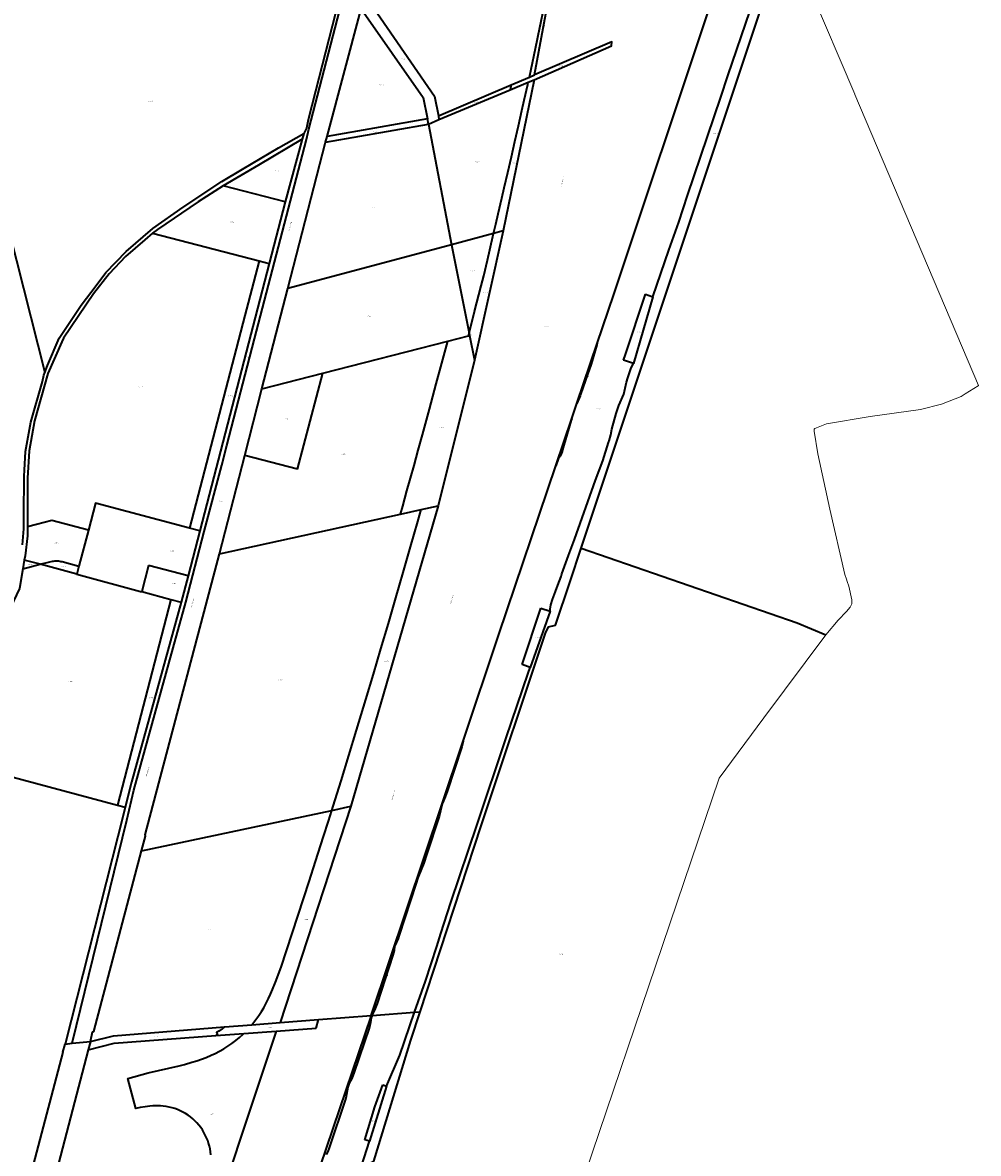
# Model space of a CAD drawing. Header units: metres. Extents: x 102498 to 104230, y 417239 to 420360.
# Tile 6 of 12: x 103286 to 104186, y 418372 to 419436. Entities that reach past the tile are written whole.
import ezdxf
from ezdxf.enums import TextEntityAlignment as Align
from ezdxf.lldxf.tags import DXFTag

# ---------------------------------------------------------------- set-up
doc = ezdxf.new("R2010")
doc.units = ezdxf.units.M
for name, color, linetype, lineweight in [('B-WE-KG-GRENS_PERCEEL-GV', 150, 'Continuous', 18), ('B-WE-KG-GRENS_PERCEEL-S @ 0.5', 150, 'Continuous', 25), ('B-WE-OG-BEBOUWING_STRAATNAAM-T18', 10, 'Continuous', 18), ('N-WE-KG-GRENS_KADASTRAAL-G', 150, 'KG-KADASTRAAL', 35)]:
    doc.layers.add(name, color=color, linetype=linetype, lineweight=lineweight)
doc.styles.add('NLCS-ISO', font='NLCS-ISO.ttf')
doc.styles.add('NLCS-ISO-ANNOTATIEF-T18', font='NLCS-ISO.ttf', dxfattribs={"height": 1.8})
doc.styles.get("Standard").update_dxf_attribs({"font": 'arial.ttf'})
tags = doc.linetypes.add('KG-KADASTRAAL', pattern='A,5.5,-2,["K",Standard,S=1.8,R=0,X=0,Y=-0.9],-2,5.5,-2,[5,NLCS.SHX,S=0.75,R=0,X=0,Y=0],-2', length=19).pattern_tags.tags
tags[6] = DXFTag(74, 10)

# ---------------------------------------------------------------- blocks, each defined once
blk = doc.blocks.new('SKG-PERCEELNUMMER-SO')
at = {"style": 'NLCS-ISO', "oblique": 10, "flags": 1}
for tag, p in [('GEMEENTECODE', (0, 2.6)), ('PERCEELGROOTTE', (0, -2.4))]:
    blk.add_attdef(tag, text='', height=1.8, dxfattribs=at).set_placement(p, align=Align.MIDDLE_CENTER)
at = {"style": 'NLCS-ISO', "oblique": 10}
blk.add_attdef('SECTIE', text='', height=1.8, dxfattribs=at).set_placement((-0.5, 0), align=Align.MIDDLE_RIGHT)
blk.add_attdef('PERCEELNUMMER', text='', height=1.8, dxfattribs=at).set_placement((0.5, 0), align=Align.MIDDLE_LEFT)

msp = doc.modelspace()

# ---------------------------------------------------------------- linework, layer by layer
at = {"layer": 'B-WE-KG-GRENS_PERCEEL-GV'}
for points in [[(103768.112, 419386.47), (103781.123, 419457.862), (103793.923, 419544.95), (103792.82, 419538.879), (103790.678, 419523.94), (103788.523, 419509.207), (103784.809, 419489.707), (103781.004, 419470.126), (103777.124, 419450.56), (103773.171, 419431.008), (103769.144, 419411.472), (103765.051, 419391.987), (103763.328, 419384.433)], [(103607.165, 419463.801), (103602.714, 419469.463), (103599.371, 419456.976), (103604.935, 419448.643), (103663.168, 419365.389), (103667.437, 419345.029), (103668.234, 419340.15), (103678.195, 419344.394), (103677.648, 419347.94), (103674.121, 419366.365)], [(103667.437, 419345.029), (103663.168, 419365.389), (103604.935, 419448.643), (103573.069, 419328.427)], [(103762.25, 419379.707), (103767.733, 419382.01), (103840.637, 419414.012), (103840.835, 419417.732), (103768.112, 419386.47), (103763.328, 419384.433), (103746.151, 419377.117), (103745.077, 419372.492)], [(103729.633, 419237.261), (103738.535, 419239.658), (103767.733, 419382.01), (103762.25, 419379.707), (103761.732, 419377.435), (103758.357, 419362.83), (103756.216, 419353.051), (103752.982, 419338.444), (103749.707, 419323.847), (103746.39, 419309.259), (103743.032, 419294.68), (103739.632, 419280.106), (103737.317, 419270.47), (103733.874, 419255.904), (103731.648, 419246.175)], [(103762.25, 419379.707), (103745.077, 419372.492), (103678.195, 419344.394), (103668.234, 419340.15), (103690.061, 419226.608), (103729.633, 419237.261), (103731.648, 419246.175), (103733.874, 419255.904), (103737.317, 419270.47), (103739.632, 419280.106), (103743.032, 419294.68), (103746.39, 419309.259), (103749.707, 419323.847), (103752.982, 419338.444), (103756.216, 419353.051), (103758.357, 419362.83), (103761.732, 419377.435)], [(103678.195, 419344.394), (103745.077, 419372.492), (103746.151, 419377.117), (103677.648, 419347.94)], [(103668.234, 419340.15), (103571.542, 419323.207), (103535.944, 419185.556), (103690.061, 419226.608)], [(103668.234, 419340.15), (103667.437, 419345.029), (103573.069, 419328.427), (103571.542, 419323.207)], [(103549.334, 419326.166), (103508.249, 419301.453), (103475.156, 419282.226), (103533.44, 419267.143)], [(103408.698, 419237.639), (103508.868, 419211.58), (103518.367, 419209.109), (103533.44, 419267.143), (103475.156, 419282.226), (103451.633, 419267.16), (103413.158, 419240.883)], [(103290.931, 418961.058), (103299.364, 418963.315), (103313.854, 418967.194), (103348.354, 418958.187), (103355.088, 418983.361), (103443.458, 418960.043), (103495.467, 419160.048), (103503.57, 419191.205), (103508.868, 419211.58), (103408.698, 419237.639), (103401.453, 419231.344), (103383.23, 419215.514), (103367.944, 419199.238), (103353.082, 419180.615), (103324.957, 419138.606), (103323.141, 419135.371), (103310.176, 419105.45), (103297.435, 419060.909), (103292.59, 419032.879), (103290.931, 419007.121), (103290.996, 418976.284)], [(103729.633, 419237.261), (103690.061, 419226.608), (103706.455, 419143.462), (103711.751, 419163.718), (103718.001, 419187.87), (103720.432, 419197.549), (103723.908, 419212.109), (103726.147, 419221.836)], [(103711.527, 419118.125), (103738.535, 419239.658), (103729.633, 419237.261), (103726.147, 419221.836), (103723.908, 419212.109), (103720.432, 419197.549), (103718.001, 419187.87), (103711.751, 419163.718), (103706.455, 419143.462), (103706.877, 419141.32)], [(103705.824, 419141.049), (103706.455, 419143.462), (103690.061, 419226.608), (103535.944, 419185.556), (103511.62, 419091.07), (103568.895, 419105.81), (103686.377, 419136.044)], [(103508.868, 419211.58), (103503.57, 419191.205), (103495.467, 419160.048), (103443.458, 418960.043), (103453.022, 418957.519), (103518.367, 419209.109)], [(103879.379, 419177.75), (103872.607, 419180.1), (103853.661, 419123.395), (103851.865, 419118.194), (103861.27, 419114.976)], [(103641.945, 418973.119), (103661.342, 418977.367), (103677.292, 418980.86), (103711.527, 419118.125), (103706.877, 419141.32), (103705.824, 419141.049), (103686.377, 419136.044), (103680.822, 419115.155), (103675.677, 419095.901), (103669.195, 419071.847), (103662.656, 419047.809), (103658.705, 419033.393), (103654.733, 419018.983), (103648.068, 418994.979), (103644.042, 418980.584)], [(103705.824, 419141.049), (103706.877, 419141.32), (103706.455, 419143.462)], [(103641.945, 418973.119), (103644.042, 418980.584), (103648.068, 418994.979), (103654.733, 419018.983), (103658.705, 419033.393), (103662.656, 419047.809), (103669.195, 419071.847), (103675.677, 419095.901), (103680.822, 419115.155), (103686.377, 419136.044), (103568.895, 419105.81), (103545.165, 419015.436), (103495.457, 419028.454), (103471.541, 418935.799)], [(103826.659, 419132.524), (103827.066, 419133.897), (103807.964, 419077.326), (103811.033, 419084.453), (103811.513, 419085.84), (103816.236, 419099.187), (103821.277, 419114.391)], [(103495.457, 419028.454), (103545.165, 419015.436), (103568.895, 419105.81), (103511.62, 419091.07)], [(103802.653, 419061.514), (103803.142, 419063.045), (103788.124, 419018.567), (103790.405, 419024.997), (103792.279, 419027.719), (103793.483, 419030.403)], [(103443.458, 418960.043), (103355.088, 418983.361), (103348.354, 418958.187), (103339.298, 418924.337), (103337.249, 418916.678), (103397.431, 418900.493), (103397.74, 418900.41), (103398.049, 418900.327), (103398.398, 418900.233), (103404.812, 418924.882), (103442.044, 418915.029), (103453.022, 418957.519)], [(103577.31, 418694.342), (103578.603, 418698.466), (103586.017, 418722.286), (103593.372, 418746.124), (103600.667, 418769.981), (103605.015, 418784.304), (103609.342, 418798.633), (103616.506, 418822.53), (103623.609, 418846.445), (103630.653, 418870.377), (103637.637, 418894.327), (103644.561, 418918.294), (103651.425, 418942.278), (103658.229, 418966.28), (103661.342, 418977.367), (103641.945, 418973.119), (103471.541, 418935.799), (103401.74, 418671.299), (103402.15, 418670.161), (103398.333, 418656.132)], [(103577.31, 418694.342), (103595.374, 418698.199), (103677.292, 418980.86), (103661.342, 418977.367), (103658.229, 418966.28), (103651.425, 418942.278), (103644.561, 418918.294), (103637.637, 418894.327), (103630.653, 418870.377), (103623.609, 418846.445), (103616.506, 418822.53), (103609.342, 418798.633), (103605.015, 418784.304), (103600.667, 418769.981), (103593.372, 418746.124), (103586.017, 418722.286), (103578.603, 418698.466)], [(103287.962, 418929.933), (103302.819, 418925.937), (103312.057, 418928.41), (103313.188, 418928.682), (103314.331, 418928.895), (103315.484, 418929.048), (103316.643, 418929.142), (103317.806, 418929.175), (103318.968, 418929.149), (103320.128, 418929.062), (103321.282, 418928.916), (103322.426, 418928.71), (103323.559, 418928.446), (103339.298, 418924.337), (103348.354, 418958.187), (103313.854, 418967.194), (103299.364, 418963.315), (103290.931, 418961.058), (103290.896, 418952.79), (103288.637, 418933.884)], [(103375.64, 418699.246), (103425.977, 418892.816), (103398.398, 418900.233), (103398.049, 418900.327), (103397.74, 418900.41), (103397.431, 418900.493), (103337.249, 418916.678), (103302.819, 418925.937), (103286.534, 418921.578), (103283.39, 418903.186), (103241.748, 418815.518), (103238.373, 418810.022), (103259.678, 418730.432)], [(103286.534, 418921.578), (103302.819, 418925.937), (103287.962, 418929.933)], [(103302.819, 418925.937), (103337.249, 418916.678), (103339.298, 418924.337), (103323.559, 418928.446), (103322.426, 418928.71), (103321.282, 418928.916), (103320.128, 418929.062), (103318.968, 418929.149), (103317.806, 418929.175), (103316.643, 418929.142), (103315.484, 418929.048), (103314.331, 418928.895), (103313.188, 418928.682), (103312.057, 418928.41)], [(103425.977, 418892.816), (103435.634, 418890.219), (103442.044, 418915.029), (103404.812, 418924.882), (103398.398, 418900.233)], [(103375.64, 418699.246), (103382.928, 418697.286), (103388.874, 418720.781), (103405.579, 418781.217), (103435.634, 418890.219), (103425.977, 418892.816)], [(103782.781, 418881.902), (103774.021, 418884.692), (103756.341, 418831.529), (103763.882, 418828.881)], [(103700.892, 418759.354), (103700.895, 418759.422), (103681.09, 418700.555), (103614.444, 418501.305), (103615.164, 418501.358), (103615.655, 418502.772), (103617.448, 418506.245), (103620.059, 418512.555), (103634.853, 418557.974), (103635.949, 418562.626), (103636.472, 418566.116), (103638.166, 418570.398), (103639.854, 418573.754), (103640.492, 418575.84), (103656.857, 418625.753), (103658.408, 418630.899), (103663.951, 418644.81), (103666.523, 418652.419), (103678.474, 418688.741), (103681.176, 418700.545), (103682.327, 418703.361), (103684.173, 418707.252), (103686.041, 418712.072), (103699.788, 418754.085), (103700.728, 418757.983)], [(103502.121, 418492.626), (103503.165, 418493.852), (103505.98, 418497.465), (103508.635, 418501.197), (103511.125, 418505.041), (103513.26, 418508.659), (103515.639, 418513.029), (103517.721, 418517.199), (103519.697, 418521.496), (103521.591, 418525.904), (103524.337, 418532.689), (103529.666, 418546.67), (103556.067, 418627.55), (103562.081, 418646.127), (103569.627, 418669.906), (103574.125, 418684.183), (103577.31, 418694.342), (103398.333, 418656.132), (103353.246, 418486.206), (103352.27, 418485.986), (103350.113, 418476.914), (103371.793, 418482.206), (103476.372, 418490.567)], [(103502.121, 418492.626), (103528.76, 418494.756), (103595.374, 418698.199), (103577.31, 418694.342), (103574.125, 418684.183), (103569.627, 418669.906), (103562.081, 418646.127), (103556.067, 418627.55), (103529.666, 418546.67), (103524.337, 418532.689), (103521.591, 418525.904), (103519.697, 418521.496), (103517.721, 418517.199), (103515.639, 418513.029), (103513.26, 418508.659), (103511.125, 418505.041), (103508.635, 418501.197), (103505.98, 418497.465), (103503.165, 418493.852)], [(103372.376, 418475.376), (103468.244, 418482.468), (103469.896, 418483.491), (103468.813, 418485.198), (103471.131, 418486.72), (103474.024, 418488.771), (103476.372, 418490.567), (103371.793, 418482.206), (103350.113, 418476.914), (103348.013, 418468.884)], [(103494.438, 418484.406), (103525.017, 418486.668), (103562.625, 418489.45), (103564.751, 418497.629), (103528.76, 418494.756), (103502.121, 418492.626), (103476.372, 418490.567), (103474.024, 418488.771), (103471.131, 418486.72), (103468.813, 418485.198), (103469.896, 418483.491), (103468.244, 418482.468)], [(103628.922, 418434.86), (103625.291, 418436.064), (103617.856, 418415.357), (103608.293, 418384.45), (103612.724, 418382.957)]]:
    msp.add_lwpolyline(points, close=True, dxfattribs=at)
for points in [[(103971.038, 419447.024), (103950.042, 419385.776), (103943.436, 419365.537), (103912.055, 419272.976), (103903.907, 419247.822), (103894.504, 419221.435), (103879.379, 419177.75), (103861.27, 419114.976), (103859.097, 419110.71), (103855.919, 419101.5), (103854.756, 419097.377), (103852.016, 419085.989), (103847.549, 419075.523), (103845.078, 419067.838), (103840.959, 419052.975), (103839.831, 419047.896), (103838.231, 419042.074), (103838.123, 419041.682), (103837.996, 419041.274), (103837.752, 419040.487), (103832.33, 419023.447), (103825.416, 419005.104), (103805.656, 418949.424), (103800.002, 418934.381), (103793.933, 418916.876), (103793.134, 418914.566), (103790.146, 418906.209), (103787.705, 418900.498), (103784.913, 418892.71), (103783.59, 418887.729), (103782.907, 418883.843), (103782.781, 418881.902), (103763.882, 418828.881), (103762.202, 418823.434), (103741.408, 418762.684), (103714.261, 418681.125), (103689.384, 418607.643), (103679.903, 418578.442), (103676.318, 418566.325), (103665.477, 418533.683), (103655.299, 418504.327), (103660.467, 418504.709), (103717.936, 418679.775), (103778.379, 418861.176), (103781.274, 418867.118), (103787.761, 418868.656), (103801.656, 418909.708), (103812.151, 418941.229), (103987.992, 419469.336)], [(103987.992, 419469.336), (103812.151, 418941.229), (104015.13, 418870.854), (104042.119, 418859.594), (104053.837, 418873.283), (104061.74, 418881.523), (104065.265, 418885.551), (104066.767, 418888.664), (104066.771, 418892.44), (104063.859, 418905.432), (104062.444, 418909.752), (104061.58, 418912.02), (104060.095, 418916.251), (104046.039, 418977.693), (104034.743, 419029.898), (104031.293, 419051.266), (104031.189, 419052.257), (104031.398, 419053.031), (104032.058, 419053.764), (104033.629, 419054.465), (104042.77, 419058.014), (104083.866, 419064.906), (104131.402, 419071.611), (104150.97, 419076.507), (104169.608, 419084.015), (104173.478, 419086.415), (104177.581, 419088.96), (104185.47, 419093.843), (104185.821, 419094.06), (104069.649, 419368.061), (104069.573, 419368.24), (104027.297, 419467.951)], [(103280.762, 419211.769), (103307.245, 419106.38), (103309.75, 419113.054), (103320.769, 419138.73), (103341.547, 419169.783), (103355.674, 419188.334), (103364.817, 419200.588), (103383.801, 419220.415), (103408.995, 419241.933), (103437.42, 419261.967), (103473.949, 419286.144), (103493.268, 419297.876), (103527.073, 419317.9), (103550.987, 419331.355), (103553.366, 419336.502), (103555.018, 419344.202), (103562.139, 419371.119), (103583.989, 419457.003)], [(103583.989, 419457.003), (103562.139, 419371.119), (103555.018, 419344.202), (103553.366, 419336.502), (103550.987, 419331.355), (103549.334, 419326.166), (103533.44, 419267.143), (103518.367, 419209.109), (103453.022, 418957.519), (103442.044, 418915.029), (103435.634, 418890.219), (103405.579, 418781.217), (103388.874, 418720.781), (103382.928, 418697.286), (103381.6, 418692.036), (103326.32, 418474.458), (103333.081, 418475.371), (103384.35, 418685.275), (103391.099, 418713.39), (103428.008, 418847.193), (103439.917, 418890.202), (103457.264, 418956.675), (103473.703, 419019.203), (103478.599, 419037.78), (103504.736, 419138.105), (103553.512, 419325.824), (103555.826, 419335.364), (103586.912, 419454.944)], [(103781.123, 419457.862), (103768.112, 419386.47), (103840.835, 419417.732), (103840.637, 419414.012), (103767.733, 419382.01), (103738.535, 419239.658), (103711.527, 419118.125), (103677.292, 418980.86), (103595.374, 418698.199), (103528.76, 418494.756), (103564.751, 418497.629), (103614.444, 418501.305), (103681.09, 418700.555), (103700.895, 418759.422), (103734.562, 418859.941), (103788.104, 419018.509), (103788.118, 419018.55), (103788.124, 419018.567), (103803.142, 419063.045), (103803.148, 419063.064), (103807.964, 419077.326), (103827.066, 419133.897), (103842.591, 419179.876), (103931.836, 419446.918)], [(103607.165, 419463.801), (103674.121, 419366.365), (103677.648, 419347.94), (103746.151, 419377.117), (103763.328, 419384.433), (103765.051, 419391.987), (103769.144, 419411.472), (103773.171, 419431.008), (103777.124, 419450.56)], [(103586.912, 419454.944), (103555.826, 419335.364), (103553.512, 419325.824), (103504.736, 419138.105), (103478.599, 419037.78), (103473.703, 419019.203), (103457.264, 418956.675), (103439.917, 418890.202), (103428.008, 418847.193), (103391.099, 418713.39), (103384.35, 418685.275), (103333.081, 418475.371), (103350.113, 418476.914), (103352.27, 418485.986), (103353.246, 418486.206), (103398.333, 418656.132), (103402.15, 418670.161), (103401.74, 418671.299), (103471.541, 418935.799), (103495.457, 419028.454), (103511.62, 419091.07), (103535.944, 419185.556), (103571.542, 419323.207), (103573.069, 419328.427), (103604.935, 419448.643)], [(103931.836, 419446.918), (103842.591, 419179.876), (103827.066, 419133.897), (103826.659, 419132.524), (103821.277, 419114.391), (103816.236, 419099.187), (103811.513, 419085.84), (103811.033, 419084.453), (103807.964, 419077.326), (103803.148, 419063.064), (103803.142, 419063.045), (103802.653, 419061.514), (103793.483, 419030.403), (103792.279, 419027.719), (103790.405, 419024.997), (103788.124, 419018.567), (103788.118, 419018.55), (103788.104, 419018.509), (103734.562, 418859.941), (103700.895, 418759.422), (103700.892, 418759.354), (103700.728, 418757.983), (103699.788, 418754.085), (103686.041, 418712.072), (103684.173, 418707.252), (103682.327, 418703.361), (103681.176, 418700.545), (103678.474, 418688.741), (103666.523, 418652.419), (103663.951, 418644.81), (103658.408, 418630.899), (103656.857, 418625.753), (103640.492, 418575.84), (103639.854, 418573.754), (103638.166, 418570.398), (103636.472, 418566.116), (103635.949, 418562.626), (103634.853, 418557.974), (103620.059, 418512.555), (103617.448, 418506.245), (103615.655, 418502.772), (103615.164, 418501.358), (103655.299, 418504.327), (103665.477, 418533.683), (103676.318, 418566.325), (103679.903, 418578.442), (103689.384, 418607.643), (103714.261, 418681.125), (103741.408, 418762.684), (103762.202, 418823.434), (103763.882, 418828.881), (103756.341, 418831.529), (103774.021, 418884.692), (103782.781, 418881.902), (103782.907, 418883.843), (103783.59, 418887.729), (103784.913, 418892.71), (103787.705, 418900.498), (103790.146, 418906.209), (103793.134, 418914.566), (103793.933, 418916.876), (103800.002, 418934.381), (103805.656, 418949.424), (103825.416, 419005.104), (103832.33, 419023.447), (103837.752, 419040.487), (103837.996, 419041.274), (103838.123, 419041.682), (103838.231, 419042.074), (103839.831, 419047.896), (103840.959, 419052.975), (103845.078, 419067.838), (103847.549, 419075.523), (103852.016, 419085.989), (103854.756, 419097.377), (103855.919, 419101.5), (103859.097, 419110.71), (103861.27, 419114.976), (103851.865, 419118.194), (103853.661, 419123.395), (103872.607, 419180.1), (103879.379, 419177.75), (103894.504, 419221.435), (103903.907, 419247.822), (103912.055, 419272.976), (103943.436, 419365.537), (103950.042, 419385.776), (103971.038, 419447.024)], [(103283.39, 418903.186), (103286.534, 418921.578), (103287.962, 418929.933), (103288.637, 418933.884), (103290.896, 418952.79), (103290.931, 418961.058), (103290.996, 418976.284), (103290.931, 419007.121), (103292.59, 419032.879), (103297.435, 419060.909), (103310.176, 419105.45), (103323.141, 419135.371), (103324.957, 419138.606), (103353.082, 419180.615), (103367.944, 419199.238), (103383.23, 419215.514), (103401.453, 419231.344), (103408.698, 419237.639), (103413.158, 419240.883), (103451.633, 419267.16), (103475.156, 419282.226), (103508.249, 419301.453), (103549.334, 419326.166), (103550.987, 419331.355), (103527.073, 419317.9), (103493.268, 419297.876), (103473.949, 419286.144), (103437.42, 419261.967), (103408.995, 419241.933), (103383.801, 419220.415), (103364.817, 419200.588), (103355.674, 419188.334), (103341.547, 419169.783), (103320.769, 419138.73), (103309.75, 419113.054), (103307.245, 419106.38), (103306.262, 419103.992), (103304.942, 419098.007), (103293.944, 419059.61), (103289.043, 419032.167), (103288.006, 419014.663), (103287.737, 419009.017), (103287.66, 418971.742), (103287.662, 418971.586), (103287.609, 418959.209), (103286.188, 418944.26)], [(103286.188, 418944.26), (103287.609, 418959.209), (103287.662, 418971.586), (103287.66, 418971.742), (103287.737, 419009.017), (103288.006, 419014.663), (103289.043, 419032.167), (103293.944, 419059.61), (103304.942, 419098.007), (103306.262, 419103.992), (103307.245, 419106.38), (103280.762, 419211.769)], [(103762.729, 418195.634), (103942.019, 418724.755), (103984.015, 418781.339), (104042.119, 418859.594), (104015.13, 418870.854), (103812.151, 418941.229), (103801.656, 418909.708), (103787.761, 418868.656), (103781.274, 418867.118), (103778.379, 418861.176), (103717.936, 418679.775), (103660.467, 418504.709), (103651.721, 418478.065), (103616.982, 418364.199)], [(103271.581, 418266.723), (103324.282, 418466.722), (103326.32, 418474.458), (103381.6, 418692.036), (103382.928, 418697.286), (103375.64, 418699.246), (103259.678, 418730.432)], [(103512, 418200), (103614.444, 418501.305), (103564.751, 418497.629), (103562.625, 418489.45), (103525.017, 418486.668), (103496.2, 418400), (103447.053, 418252.191)], [(103572.084, 418370.652), (103573.482, 418373.246), (103574.534, 418375.719), (103590.38, 418423.599), (103592.532, 418433.886), (103593.824, 418437.739), (103596.083, 418441.968), (103598.159, 418446.931), (103612.687, 418490.46), (103613.777, 418494.828), (103614.351, 418499.017), (103615.164, 418501.358), (103614.444, 418501.305), (103512, 418200)], [(103597.391, 418335.004), (103612.724, 418382.957), (103608.293, 418384.45), (103617.856, 418415.357), (103625.291, 418436.064), (103628.922, 418434.86), (103641.353, 418464.102), (103655.299, 418504.327), (103615.164, 418501.358), (103614.351, 418499.017), (103613.777, 418494.828), (103612.687, 418490.46), (103598.159, 418446.931), (103596.083, 418441.968), (103593.824, 418437.739), (103592.532, 418433.886), (103590.38, 418423.599), (103574.534, 418375.719), (103573.482, 418373.246), (103572.084, 418370.652)], [(103616.982, 418364.199), (103651.721, 418478.065), (103660.467, 418504.709), (103655.299, 418504.327), (103641.353, 418464.102), (103628.922, 418434.86), (103612.724, 418382.957), (103597.391, 418335.004)], [(103277.7, 418200), (103348.013, 418468.884), (103350.113, 418476.914), (103333.081, 418475.371), (103326.32, 418474.458), (103324.282, 418466.722), (103271.581, 418266.723)], [(103463.499, 418370.174), (103463.205, 418372.939), (103462.757, 418375.683), (103462.158, 418378.398), (103461.409, 418381.075), (103460.513, 418383.707), (103459.472, 418386.285), (103458.289, 418388.801), (103456.969, 418391.247), (103455.514, 418393.617), (103453.93, 418395.902), (103452.222, 418398.095), (103450.395, 418400.191), (103448.454, 418402.181), (103446.406, 418404.061), (103444.256, 418405.824), (103442.012, 418407.465), (103439.68, 418408.979), (103437.268, 418410.361), (103434.782, 418411.607), (103432.232, 418412.713), (103429.623, 418413.676), (103426.966, 418414.492), (103424.267, 418415.16), (103421.535, 418415.677), (103418.779, 418416.041), (103416.007, 418416.252), (103411.777, 418416.347), (103408.945, 418416.253), (103406.031, 418416.025), (103401.578, 418415.457), (103397.034, 418414.659), (103392.883, 418413.784), (103385.302, 418442.104), (103404.622, 418447.275), (103433.764, 418454.015), (103438.691, 418455.226), (103445.721, 418457.295), (103450.299, 418458.745), (103454.776, 418460.286), (103459.138, 418461.943), (103463.881, 418463.944), (103467.54, 418465.637), (103471.615, 418467.729), (103475.595, 418469.995), (103479.473, 418472.432), (103483.241, 418475.036), (103486.892, 418477.801), (103490.42, 418480.722), (103493.817, 418483.793), (103494.438, 418484.406), (103468.244, 418482.468), (103372.376, 418475.376), (103348.013, 418468.884), (103277.7, 418200)], [(103447.053, 418252.191), (103496.2, 418400), (103525.017, 418486.668), (103494.438, 418484.406), (103493.817, 418483.793), (103490.42, 418480.722), (103486.892, 418477.801), (103483.241, 418475.036), (103479.473, 418472.432), (103475.595, 418469.995), (103471.615, 418467.729), (103467.54, 418465.637), (103463.881, 418463.944), (103459.138, 418461.943), (103454.776, 418460.286), (103450.299, 418458.745), (103445.721, 418457.295), (103438.691, 418455.226), (103433.764, 418454.015), (103404.622, 418447.275), (103385.302, 418442.104), (103392.883, 418413.784), (103397.034, 418414.659), (103401.578, 418415.457), (103406.031, 418416.025), (103408.945, 418416.253), (103411.777, 418416.347), (103416.007, 418416.252), (103418.779, 418416.041), (103421.535, 418415.677), (103424.267, 418415.16), (103426.966, 418414.492), (103429.623, 418413.676), (103432.232, 418412.713), (103434.782, 418411.607), (103437.268, 418410.361), (103439.68, 418408.979), (103442.012, 418407.465), (103444.256, 418405.824), (103446.406, 418404.061), (103448.454, 418402.181), (103450.395, 418400.191), (103452.222, 418398.095), (103453.93, 418395.902), (103455.514, 418393.617), (103456.969, 418391.247), (103458.289, 418388.801), (103459.472, 418386.285), (103460.513, 418383.707), (103461.409, 418381.075), (103462.158, 418378.398), (103462.757, 418375.683), (103463.205, 418372.939), (103463.499, 418370.174)]]:
    msp.add_lwpolyline(points, dxfattribs=at)
at = {"layer": 'N-WE-KG-GRENS_KADASTRAAL-G'}
for points in [[(103763.328, 419384.433), (103765.051, 419391.987), (103769.144, 419411.472), (103773.171, 419431.008), (103777.124, 419450.56), (103781.004, 419470.126), (103784.809, 419489.707), (103788.523, 419509.207), (103790.678, 419523.94), (103792.82, 419538.879), (103793.923, 419544.95)], [(103768.112, 419386.47), (103781.123, 419457.862), (103793.923, 419544.95)], [(103333.081, 418475.371), (103384.35, 418685.275), (103391.099, 418713.39), (103428.008, 418847.193), (103439.917, 418890.202), (103457.264, 418956.675), (103473.703, 419019.203), (103478.599, 419037.78), (103504.736, 419138.105), (103553.512, 419325.824), (103555.826, 419335.364), (103586.912, 419454.944), (103600.059, 419513.195)], [(103597.242, 419513.639), (103595.541, 419503.878), (103591.584, 419485.461), (103583.989, 419457.003), (103562.139, 419371.119), (103555.018, 419344.202), (103553.366, 419336.502), (103550.987, 419331.355)], [(103812.151, 418941.229), (103987.992, 419469.336), (104005.79, 419475.191), (104014.562, 419462.04), (104027.297, 419467.951)], [(103607.165, 419463.801), (103674.121, 419366.365), (103677.648, 419347.94)], [(103573.069, 419328.427), (103604.935, 419448.643)], [(103604.935, 419448.643), (103663.168, 419365.389), (103667.437, 419345.029)], [(103827.066, 419133.897), (103842.591, 419179.876), (103931.836, 419446.918)], [(103950.042, 419385.776), (103971.038, 419447.024)], [(103767.733, 419382.01), (103840.637, 419414.012), (103840.835, 419417.732), (103768.112, 419386.47)], [(103767.733, 419382.01), (103738.535, 419239.658)], [(103746.151, 419377.117), (103763.328, 419384.433)], [(103762.25, 419379.707), (103767.733, 419382.01)], [(103763.328, 419384.433), (103768.112, 419386.47)], [(103943.436, 419365.537), (103950.042, 419385.776)], [(103677.648, 419347.94), (103746.151, 419377.117)], [(103678.195, 419344.394), (103745.077, 419372.492)], [(103729.633, 419237.261), (103731.648, 419246.175), (103733.874, 419255.904), (103737.317, 419270.47), (103739.632, 419280.106), (103743.032, 419294.68), (103746.39, 419309.259), (103749.707, 419323.847), (103752.982, 419338.444), (103756.216, 419353.051), (103758.357, 419362.83), (103761.732, 419377.435), (103762.25, 419379.707)], [(103745.077, 419372.492), (103762.25, 419379.707)], [(103746.151, 419377.117), (103745.077, 419372.492)], [(103912.055, 419272.976), (103943.436, 419365.537)], [(103247.446, 419344.35), (103256.238, 419309.363), (103263.158, 419281.824), (103264.977, 419274.586), (103267.677, 419263.842), (103269.121, 419258.095), (103280.762, 419211.769), (103307.245, 419106.38)], [(103571.542, 419323.207), (103668.234, 419340.15)], [(103667.437, 419345.029), (103573.069, 419328.427)], [(103668.234, 419340.15), (103667.437, 419345.029)], [(103668.234, 419340.15), (103678.195, 419344.394)], [(103668.234, 419340.15), (103690.061, 419226.608)], [(103677.648, 419347.94), (103678.195, 419344.394)], [(103307.245, 419106.38), (103309.75, 419113.054), (103320.769, 419138.73), (103341.547, 419169.783), (103355.674, 419188.334), (103364.817, 419200.588), (103383.801, 419220.415), (103408.995, 419241.933), (103437.42, 419261.967), (103473.949, 419286.144), (103493.268, 419297.876), (103527.073, 419317.9), (103550.987, 419331.355)], [(103550.987, 419331.355), (103549.334, 419326.166)], [(103571.542, 419323.207), (103573.069, 419328.427)], [(103549.334, 419326.166), (103508.249, 419301.453), (103475.156, 419282.226)], [(103549.334, 419326.166), (103533.44, 419267.143)], [(103535.944, 419185.556), (103571.542, 419323.207)], [(103475.156, 419282.226), (103451.633, 419267.16), (103413.158, 419240.883), (103408.698, 419237.639)], [(103533.44, 419267.143), (103475.156, 419282.226)], [(103533.44, 419267.143), (103518.367, 419209.109)], [(103903.907, 419247.822), (103912.055, 419272.976)], [(103894.504, 419221.435), (103903.907, 419247.822)], [(103408.698, 419237.639), (103401.453, 419231.344), (103383.23, 419215.514), (103367.944, 419199.238), (103353.082, 419180.615), (103324.957, 419138.606), (103323.141, 419135.371), (103310.176, 419105.45), (103297.435, 419060.909), (103292.59, 419032.879), (103290.931, 419007.121)], [(103408.698, 419237.639), (103508.868, 419211.58)], [(103729.633, 419237.261), (103690.061, 419226.608)], [(103706.455, 419143.462), (103711.751, 419163.718), (103718.001, 419187.87), (103720.432, 419197.549), (103723.908, 419212.109), (103726.147, 419221.836), (103729.633, 419237.261)], [(103738.535, 419239.658), (103711.527, 419118.125)], [(103738.535, 419239.658), (103729.633, 419237.261)], [(103690.061, 419226.608), (103535.944, 419185.556)], [(103690.061, 419226.608), (103706.455, 419143.462)], [(103879.379, 419177.75), (103894.504, 419221.435)], [(103508.868, 419211.58), (103503.57, 419191.205), (103495.467, 419160.048), (103443.458, 418960.043)], [(103508.868, 419211.58), (103518.367, 419209.109)], [(103518.367, 419209.109), (103453.022, 418957.519)], [(103511.62, 419091.07), (103535.944, 419185.556)], [(103853.661, 419123.395), (103872.607, 419180.1)], [(103872.607, 419180.1), (103879.379, 419177.75)], [(103879.379, 419177.75), (103861.27, 419114.976)], [(103686.377, 419136.044), (103705.824, 419141.049)], [(103705.824, 419141.049), (103706.455, 419143.462)], [(103705.824, 419141.049), (103706.877, 419141.32)], [(103706.455, 419143.462), (103706.877, 419141.32)], [(103706.877, 419141.32), (103711.527, 419118.125)], [(103568.895, 419105.81), (103686.377, 419136.044)], [(103641.945, 418973.119), (103644.042, 418980.584), (103648.068, 418994.979), (103654.733, 419018.983), (103658.705, 419033.393), (103662.656, 419047.809), (103669.195, 419071.847), (103675.677, 419095.901), (103680.822, 419115.155), (103686.377, 419136.044)], [(103807.964, 419077.326), (103827.066, 419133.897)], [(103826.659, 419132.524), (103821.277, 419114.391)], [(103827.066, 419133.897), (103826.659, 419132.524)], [(103711.527, 419118.125), (103677.292, 418980.86)], [(103851.865, 419118.194), (103853.661, 419123.395)], [(103861.27, 419114.976), (103851.865, 419118.194)], [(103859.097, 419110.71), (103861.27, 419114.976)], [(103306.262, 419103.992), (103307.245, 419106.38)], [(103511.62, 419091.07), (103568.895, 419105.81)], [(103545.165, 419015.436), (103568.895, 419105.81)], [(103821.277, 419114.391), (103816.236, 419099.187)], [(103855.919, 419101.5), (103859.097, 419110.71)], [(103287.662, 418971.586), (103287.66, 418971.742), (103287.737, 419009.017), (103288.006, 419014.663), (103289.043, 419032.167), (103293.944, 419059.61), (103304.942, 419098.007), (103306.262, 419103.992)], [(103816.236, 419099.187), (103811.513, 419085.84)], [(103852.016, 419085.989), (103854.756, 419097.377)], [(103854.756, 419097.377), (103855.919, 419101.5)], [(103495.457, 419028.454), (103511.62, 419091.07)], [(103811.033, 419084.453), (103807.964, 419077.326)], [(103811.513, 419085.84), (103811.033, 419084.453)], [(103847.549, 419075.523), (103852.016, 419085.989)], [(103803.148, 419063.064), (103807.964, 419077.326)], [(103845.078, 419067.838), (103847.549, 419075.523)], [(103788.124, 419018.567), (103803.142, 419063.045)], [(103803.142, 419063.045), (103802.653, 419061.514)], [(103803.142, 419063.045), (103803.148, 419063.064)], [(103840.959, 419052.975), (103845.078, 419067.838)], [(103802.653, 419061.514), (103793.483, 419030.403)], [(103839.831, 419047.896), (103840.959, 419052.975)], [(103832.33, 419023.447), (103837.752, 419040.487)], [(103837.752, 419040.487), (103837.996, 419041.274)], [(103837.996, 419041.274), (103838.123, 419041.682)], [(103838.123, 419041.682), (103838.231, 419042.074)], [(103838.231, 419042.074), (103839.831, 419047.896)], [(103793.483, 419030.403), (103792.279, 419027.719)], [(103471.541, 418935.799), (103495.457, 419028.454)], [(103545.165, 419015.436), (103495.457, 419028.454)], [(103790.405, 419024.997), (103788.124, 419018.567)], [(103792.279, 419027.719), (103790.405, 419024.997)], [(103825.416, 419005.104), (103832.33, 419023.447)], [(103700.895, 418759.422), (103734.562, 418859.941), (103788.104, 419018.509)], [(103788.104, 419018.509), (103788.118, 419018.55)], [(103788.118, 419018.55), (103788.124, 419018.567)], [(103290.931, 419007.121), (103290.996, 418976.284), (103290.931, 418961.058)], [(103805.656, 418949.424), (103825.416, 419005.104)], [(103443.458, 418960.043), (103355.088, 418983.361), (103348.354, 418958.187)], [(103577.31, 418694.342), (103578.603, 418698.466), (103586.017, 418722.286), (103593.372, 418746.124), (103600.667, 418769.981), (103605.015, 418784.304), (103609.342, 418798.633), (103616.506, 418822.53), (103623.609, 418846.445), (103630.653, 418870.377), (103637.637, 418894.327), (103644.561, 418918.294), (103651.425, 418942.278), (103658.229, 418966.28), (103661.342, 418977.367)], [(103677.292, 418980.86), (103595.374, 418698.199)], [(103641.945, 418973.119), (103661.342, 418977.367)], [(103661.342, 418977.367), (103677.292, 418980.86)], [(103286.188, 418944.26), (103287.609, 418959.209), (103287.662, 418971.586)], [(103348.354, 418958.187), (103313.854, 418967.194), (103299.364, 418963.315), (103290.931, 418961.058)], [(103471.541, 418935.799), (103641.945, 418973.119)], [(103290.931, 418961.058), (103290.896, 418952.79), (103288.637, 418933.884), (103287.962, 418929.933)], [(103348.354, 418958.187), (103339.298, 418924.337)], [(103453.022, 418957.519), (103442.044, 418915.029)], [(103453.022, 418957.519), (103443.458, 418960.043)], [(103800.002, 418934.381), (103805.656, 418949.424)], [(103398.333, 418656.132), (103402.15, 418670.161), (103401.74, 418671.299), (103471.541, 418935.799)], [(103660.467, 418504.709), (103717.936, 418679.775), (103778.379, 418861.176), (103781.274, 418867.118), (103787.761, 418868.656), (103801.656, 418909.708), (103812.151, 418941.229)], [(103793.933, 418916.876), (103800.002, 418934.381)], [(103812.151, 418941.229), (104015.13, 418870.854), (104042.119, 418859.594)], [(103287.962, 418929.933), (103286.534, 418921.578)], [(103286.534, 418921.578), (103302.819, 418925.937)], [(103302.819, 418925.937), (103287.962, 418929.933)], [(103302.819, 418925.937), (103312.057, 418928.41), (103313.188, 418928.682), (103314.331, 418928.895), (103315.484, 418929.048), (103316.643, 418929.142), (103317.806, 418929.175), (103318.968, 418929.149), (103320.128, 418929.062), (103321.282, 418928.916), (103322.426, 418928.71), (103323.559, 418928.446), (103339.298, 418924.337)], [(103337.249, 418916.678), (103302.819, 418925.937)], [(103339.298, 418924.337), (103337.249, 418916.678)], [(103404.812, 418924.882), (103398.398, 418900.233)], [(103442.044, 418915.029), (103404.812, 418924.882)], [(103286.534, 418921.578), (103283.39, 418903.186), (103241.748, 418815.518), (103238.373, 418810.022)], [(103337.249, 418916.678), (103397.431, 418900.493), (103397.74, 418900.41), (103398.049, 418900.327), (103398.398, 418900.233)], [(103442.044, 418915.029), (103435.634, 418890.219)], [(103790.146, 418906.209), (103793.134, 418914.566)], [(103793.134, 418914.566), (103793.933, 418916.876)], [(103787.705, 418900.498), (103790.146, 418906.209)], [(103425.977, 418892.816), (103375.64, 418699.246)], [(103398.398, 418900.233), (103425.977, 418892.816)], [(103425.977, 418892.816), (103435.634, 418890.219)], [(103783.59, 418887.729), (103784.913, 418892.71)], [(103784.913, 418892.71), (103787.705, 418900.498)], [(103435.634, 418890.219), (103405.579, 418781.217), (103388.874, 418720.781), (103382.928, 418697.286)], [(103756.341, 418831.529), (103774.021, 418884.692)], [(103782.781, 418881.902), (103763.882, 418828.881)], [(103774.021, 418884.692), (103782.781, 418881.902)], [(103782.781, 418881.902), (103782.907, 418883.843)], [(103782.907, 418883.843), (103783.59, 418887.729)], [(103763.882, 418828.881), (103756.341, 418831.529)], [(103762.202, 418823.434), (103763.882, 418828.881)], [(103741.408, 418762.684), (103762.202, 418823.434)], [(103681.09, 418700.555), (103700.895, 418759.422)], [(103699.788, 418754.085), (103686.041, 418712.072)], [(103700.728, 418757.983), (103699.788, 418754.085)], [(103700.892, 418759.354), (103700.728, 418757.983)], [(103700.895, 418759.422), (103700.892, 418759.354)], [(103714.261, 418681.125), (103741.408, 418762.684)], [(103259.678, 418730.432), (103375.64, 418699.246)], [(103686.041, 418712.072), (103684.173, 418707.252)], [(103614.444, 418501.305), (103681.09, 418700.555)], [(103681.176, 418700.545), (103678.474, 418688.741)], [(103682.327, 418703.361), (103681.176, 418700.545)], [(103684.173, 418707.252), (103682.327, 418703.361)], [(103382.928, 418697.286), (103381.6, 418692.036), (103326.32, 418474.458)], [(103375.64, 418699.246), (103382.928, 418697.286)], [(103398.333, 418656.132), (103577.31, 418694.342)], [(103502.121, 418492.626), (103503.165, 418493.852), (103505.98, 418497.465), (103508.635, 418501.197), (103511.125, 418505.041), (103513.26, 418508.659), (103515.639, 418513.029), (103517.721, 418517.199), (103519.697, 418521.496), (103521.591, 418525.904), (103524.337, 418532.689), (103529.666, 418546.67), (103556.067, 418627.55), (103562.081, 418646.127), (103569.627, 418669.906), (103574.125, 418684.183), (103577.31, 418694.342)], [(103595.374, 418698.199), (103528.76, 418494.756)], [(103577.31, 418694.342), (103595.374, 418698.199)], [(103678.474, 418688.741), (103666.523, 418652.419)], [(103689.384, 418607.643), (103714.261, 418681.125)], [(103350.113, 418476.914), (103352.27, 418485.986), (103353.246, 418486.206), (103398.333, 418656.132)], [(103666.523, 418652.419), (103663.951, 418644.81)], [(103663.951, 418644.81), (103658.408, 418630.899)], [(103656.857, 418625.753), (103640.492, 418575.84)], [(103658.408, 418630.899), (103656.857, 418625.753)], [(103679.903, 418578.442), (103689.384, 418607.643)], [(103639.854, 418573.754), (103638.166, 418570.398)], [(103640.492, 418575.84), (103639.854, 418573.754)], [(103676.318, 418566.325), (103679.903, 418578.442)], [(103635.949, 418562.626), (103634.853, 418557.974)], [(103636.472, 418566.116), (103635.949, 418562.626)], [(103638.166, 418570.398), (103636.472, 418566.116)], [(103665.477, 418533.683), (103676.318, 418566.325)], [(103634.853, 418557.974), (103620.059, 418512.555)], [(103655.299, 418504.327), (103665.477, 418533.683)], [(103620.059, 418512.555), (103617.448, 418506.245)], [(103614.444, 418501.305), (103512, 418200), (103446, 418000), (103420.847, 417924.916)], [(103544.877, 418152.61), (103574.564, 418239.189), (103585.527, 418239.917), (103590.667, 418248.362), (103596.091, 418256.953), (103602.868, 418270.679), (103623.138, 418329.828), (103606.911, 418337.315), (103612.552, 418361.987), (103616.982, 418364.199), (103651.721, 418478.065), (103660.467, 418504.709)], [(103564.751, 418497.629), (103614.444, 418501.305)], [(103614.351, 418499.017), (103613.777, 418494.828)], [(103615.164, 418501.358), (103614.351, 418499.017)], [(103614.444, 418501.305), (103615.164, 418501.358)], [(103615.164, 418501.358), (103655.299, 418504.327)], [(103615.655, 418502.772), (103615.164, 418501.358)], [(103617.448, 418506.245), (103615.655, 418502.772)], [(103641.353, 418464.102), (103655.299, 418504.327)], [(103655.299, 418504.327), (103660.467, 418504.709)], [(103350.113, 418476.914), (103371.793, 418482.206), (103476.372, 418490.567)], [(103476.372, 418490.567), (103474.024, 418488.771), (103471.131, 418486.72), (103468.813, 418485.198), (103469.896, 418483.491), (103468.244, 418482.468)], [(103476.372, 418490.567), (103502.121, 418492.626)], [(103502.121, 418492.626), (103528.76, 418494.756)], [(103525.017, 418486.668), (103562.625, 418489.45)], [(103528.76, 418494.756), (103564.751, 418497.629)], [(103562.625, 418489.45), (103564.751, 418497.629)], [(103612.687, 418490.46), (103598.159, 418446.931)], [(103613.777, 418494.828), (103612.687, 418490.46)], [(103333.081, 418475.371), (103350.113, 418476.914)], [(103350.113, 418476.914), (103348.013, 418468.884)], [(103372.376, 418475.376), (103468.244, 418482.468)], [(103525.017, 418486.668), (103496.2, 418400), (103447.053, 418252.191)], [(103454.776, 418460.286), (103459.138, 418461.943), (103463.881, 418463.944), (103467.54, 418465.637), (103471.615, 418467.729), (103475.595, 418469.995), (103479.473, 418472.432), (103483.241, 418475.036), (103486.892, 418477.801), (103490.42, 418480.722), (103493.817, 418483.793), (103494.438, 418484.406)], [(103468.244, 418482.468), (103494.438, 418484.406)], [(103494.438, 418484.406), (103525.017, 418486.668)], [(103324.282, 418466.722), (103271.581, 418266.723), (103263.881, 418244.621)], [(103348.013, 418468.884), (103277.7, 418200), (103274.92, 418190.97)], [(103324.282, 418466.722), (103326.32, 418474.458)], [(103326.32, 418474.458), (103333.081, 418475.371)], [(103348.013, 418468.884), (103372.376, 418475.376)], [(103463.499, 418370.174), (103463.205, 418372.939), (103462.757, 418375.683), (103462.158, 418378.398), (103461.409, 418381.075), (103460.513, 418383.707), (103459.472, 418386.285), (103458.289, 418388.801), (103456.969, 418391.247), (103455.514, 418393.617), (103453.93, 418395.902), (103452.222, 418398.095), (103450.395, 418400.191), (103448.454, 418402.181), (103446.406, 418404.061), (103444.256, 418405.824), (103442.012, 418407.465), (103439.68, 418408.979), (103437.268, 418410.361), (103434.782, 418411.607), (103432.232, 418412.713), (103429.623, 418413.676), (103426.966, 418414.492), (103424.267, 418415.16), (103421.535, 418415.677), (103418.779, 418416.041), (103416.007, 418416.252), (103411.777, 418416.347), (103408.945, 418416.253), (103406.031, 418416.025), (103401.578, 418415.457), (103397.034, 418414.659), (103392.883, 418413.784), (103385.302, 418442.104), (103404.622, 418447.275), (103433.764, 418454.015), (103438.691, 418455.226), (103445.721, 418457.295), (103450.299, 418458.745), (103454.776, 418460.286)], [(103628.922, 418434.86), (103641.353, 418464.102)], [(103598.159, 418446.931), (103596.083, 418441.968)], [(103592.532, 418433.886), (103590.38, 418423.599)], [(103593.824, 418437.739), (103592.532, 418433.886)], [(103596.083, 418441.968), (103593.824, 418437.739)], [(103628.922, 418434.86), (103612.724, 418382.957)], [(103617.856, 418415.357), (103625.291, 418436.064)], [(103625.291, 418436.064), (103628.922, 418434.86)], [(103590.38, 418423.599), (103574.534, 418375.719)], [(103608.293, 418384.45), (103617.856, 418415.357)], [(103597.391, 418335.004), (103612.724, 418382.957)], [(103612.724, 418382.957), (103608.293, 418384.45)], [(103573.482, 418373.246), (103572.084, 418370.652)], [(103574.534, 418375.719), (103573.482, 418373.246)]]:
    msp.add_lwpolyline(points, dxfattribs=at)

# ---------------------------------------------------------------- block references
at = {"layer": 'B-WE-KG-GRENS_PERCEEL-S @ 0.5', "xscale": 0.5, "yscale": 0.5, "zscale": 0.5}
for p, values in [((103774.856, 419432.672), {'PERCEELNUMMER': '2656', 'SECTIE': 'V'}), ((103643.789, 419401.336), {'PERCEELNUMMER': '259', 'SECTIE': 'V'}), ((103791.852, 419394.664), {'PERCEELNUMMER': '2672', 'SECTIE': 'V'}), ((103623.391, 419377.044), {'PERCEELNUMMER': '260', 'SECTIE': 'V'}), ((103405.877, 419361.817), {'PERCEELNUMMER': '3162', 'SECTIE': 'V'}), ((103712.326, 419360.73), {'PERCEELNUMMER': '2673', 'SECTIE': 'V'}), ((103617.423, 419333.056), {'PERCEELNUMMER': '262', 'SECTIE': 'V'}), ((103937.276, 419331.334), {'PERCEELNUMMER': '2447', 'SECTIE': 'V'}), ((103524.911, 419295.914), {'PERCEELNUMMER': '249', 'SECTIE': 'V'}), ((103713.346, 419304.735), {'PERCEELNUMMER': '2634', 'SECTIE': 'V'}), ((103748.263, 419303.496), {'PERCEELNUMMER': '2633', 'SECTIE': 'V'}), ((103616.06, 419262.191), {'PERCEELNUMMER': '264', 'SECTIE': 'V'}), ((103482.84, 419248.115), {'PERCEELNUMMER': '844', 'SECTIE': 'V'}), ((103708.91, 419202.263), {'PERCEELNUMMER': '2653', 'SECTIE': 'V'}), ((103721.172, 419181.591), {'PERCEELNUMMER': '2652', 'SECTIE': 'V'}), ((103611.299, 419159.439), {'PERCEELNUMMER': '2635', 'SECTIE': 'V'}), ((103778.584, 419149.755), {'PERCEELNUMMER': '928', 'SECTIE': 'V'}), ((103706.385, 419141.944), {'PERCEELNUMMER': '2636', 'SECTIE': 'V'}), ((103865.481, 419144.546), {'PERCEELNUMMER': '1212', 'SECTIE': 'V'}), ((103498.213, 419121.001), {'PERCEELNUMMER': '252', 'SECTIE': 'V'}), ((103817.047, 419102.795), {'PERCEELNUMMER': '754', 'SECTIE': 'V'}), ((103396.607, 419092.788), {'PERCEELNUMMER': '2525', 'SECTIE': 'V'}), ((103480.887, 419084.401), {'PERCEELNUMMER': '2524', 'SECTIE': 'V'}), ((103827.622, 419072.352), {'PERCEELNUMMER': '757', 'SECTIE': 'V'}), ((103534.651, 419062.868), {'PERCEELNUMMER': '715', 'SECTIE': 'V'}), ((103679.757, 419054.807), {'PERCEELNUMMER': '2667', 'SECTIE': 'V'}), ((103587.47, 419029.514), {'PERCEELNUMMER': '2666', 'SECTIE': 'V'}), ((103793.165, 419031.505), {'PERCEELNUMMER': '755', 'SECTIE': 'V'}), ((103472.773, 418985.408), {'PERCEELNUMMER': '254', 'SECTIE': 'V'}), ((103317.036, 418945.752), {'PERCEELNUMMER': '2526', 'SECTIE': 'V'}), ((103425.957, 418938.719), {'PERCEELNUMMER': '1292', 'SECTIE': 'V'}), ((103292.438, 418925.816), {'PERCEELNUMMER': '2533', 'SECTIE': 'V'}), ((103324.103, 418923.907), {'PERCEELNUMMER': '2527', 'SECTIE': 'V'}), ((103427.949, 418907.84), {'PERCEELNUMMER': '1293', 'SECTIE': 'V'}), ((103770.204, 418857.086), {'PERCEELNUMMER': '1213', 'SECTIE': 'V'}), ((103627.319, 418834.665), {'PERCEELNUMMER': '2643', 'SECTIE': 'V'}), ((103527.816, 418817.257), {'PERCEELNUMMER': '2644', 'SECTIE': 'V'}), ((103330.504, 418815.643), {'PERCEELNUMMER': '2534', 'SECTIE': 'V'}), ((103406.35, 418800.19), {'PERCEELNUMMER': '2531', 'SECTIE': 'V'}), ((103461.727, 418582.741), {'PERCEELNUMMER': '2641', 'SECTIE': 'V'}), ((103551.939, 418591.733), {'PERCEELNUMMER': '2642', 'SECTIE': 'V'}), ((103792.178, 418559.079), {'PERCEELNUMMER': '288', 'SECTIE': 'W'}), ((103627.823, 418538.985), {'PERCEELNUMMER': '756', 'SECTIE': 'V'}), ((103518.097, 418489.994), {'PERCEELNUMMER': '2674', 'SECTIE': 'V'}), ((103410.739, 418481.403), {'PERCEELNUMMER': '2675', 'SECTIE': 'V'}), ((103463.207, 418408.351), {'PERCEELNUMMER': '2638', 'SECTIE': 'V'}), ((103616.16, 418401.78), {'PERCEELNUMMER': '1214', 'SECTIE': 'V'})]:
    msp.add_blockref('SKG-PERCEELNUMMER-SO', p, dxfattribs=at).add_auto_attribs(values)

# ---------------------------------------------------------------- texts
at = {"layer": 'B-WE-OG-BEBOUWING_STRAATNAAM-T18', "style": 'NLCS-ISO-ANNOTATIEF-T18'}
for s, rotation, p in [('Rijksweg nr. 16', 76.2, (103794.345, 419286.15)), ('Rijksstraatweg', 75.8, (103538.2, 419243.876)), ('Rijksstraatweg', 75.4, (103446.32, 418889.321)), ('Rijksweg nr. 16', 73.8, (103690.258, 418893.009)), ('Rijksstraatweg', 75.3, (103404.113, 418730.809)), ('Rijksweg nr. 16', 73, (103635.249, 418708.41))]:
    msp.add_text(s, height=0.9, rotation=rotation, dxfattribs=at).set_placement(p, align=Align.MIDDLE)

doc.saveas('drawing.dxf')
